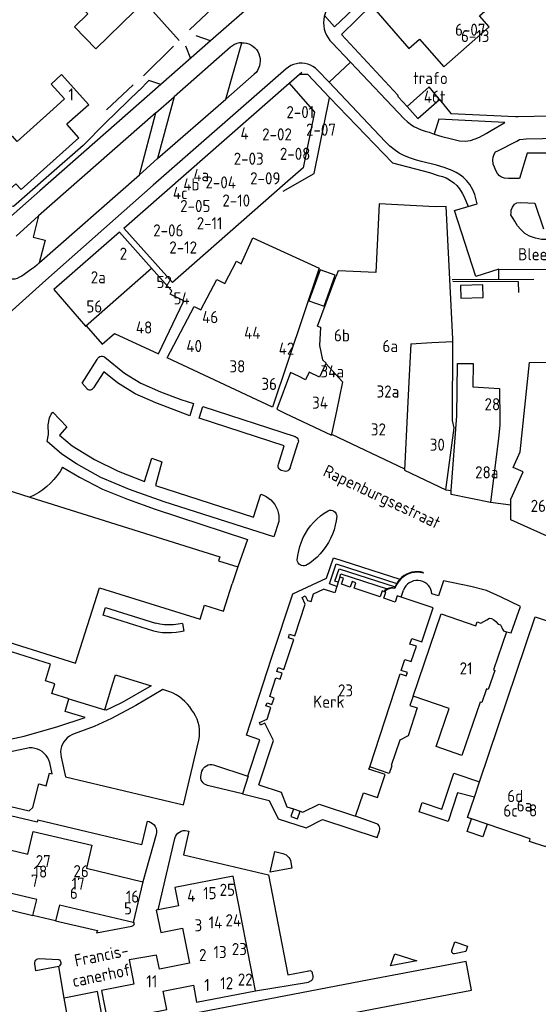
# Model space of a CAD drawing. Header units: metres. Extents: x 233829 to 239427, y 444283 to 448222.
# Tile 45 of 171: x 235843 to 235950, y 444913 to 445116. Entities that reach past the tile are written whole.
import ezdxf

# ---------------------------------------------------------------- set-up
doc = ezdxf.new("R2010")
doc.units = ezdxf.units.M
doc.header["$MEASUREMENT"] = 0
for name, color, linetype in [('BIJGEBOUW', 4, 'Continuous'), ('DAKRAND', 4, 'Continuous'), ('DAKRAND-BYG', 4, 'Continuous'), ('FUNKTIEAAND', 253, 'Continuous'), ('HEG', 253, 'Continuous'), ('HEK', 253, 'Continuous'), ('HOOFDGEBOUW', 4, 'Continuous'), ('HUISNUMMER', 253, 'Continuous'), ('KANTVERH', 253, 'Continuous'), ('RASTER', 253, 'Continuous'), ('STRAATNAAM', 253, 'Continuous'), ('TUSSENMUUR', 253, 'Continuous')]:
    doc.layers.add(name, color=color, linetype=linetype)
doc.styles.get("Standard").update_dxf_attribs({"font": 'iso.shx'})

msp = doc.modelspace()

# ---------------------------------------------------------------- linework, layer by layer
at = {"layer": 'BIJGEBOUW'}
msp.add_lwpolyline([(235929.72, 445099.9), (235927.6, 445102.49), (235923.05, 445098.48), (235925.28, 445096), (235929.72, 445099.9)], dxfattribs=at)
at = {"layer": 'DAKRAND'}
for p, q in [((235932.38, 445033.66), (235932.47, 445049.98)), ((235932.47, 445049.98), (235932.47, 445050.56))]:
    msp.add_line(p, q, dxfattribs=at)
for points in [[(235904.54, 445053.16), (235905.15, 445052.93), (235904.95, 445049.18), (235905.6, 445046.18), (235906.34, 445045.5), (235906.3, 445045.41)], [(235906.3, 445045.41), (235904.95, 445042.65), (235902.83, 445043.69), (235902.08, 445042.1), (235900.66, 445042.83)], [(235933.3, 445034.65), (235933.42, 445045.42), (235936.67, 445045.43), (235936.63, 445040.66)], [(235922.59, 444984.41), (235923.91, 444983.98), (235924.95, 444987.15), (235923.63, 444987.58)]]:
    msp.add_lwpolyline(points, dxfattribs=at)
at = {"layer": 'DAKRAND-BYG'}
for points in [[(235905.91, 445057.25), (235908.22, 445063.65), (235905.08, 445064.79), (235902.77, 445058.39), (235905.91, 445057.25)], [(235934.12, 445058.89), (235938.74, 445059.05), (235938.65, 445061.67), (235934.03, 445061.51), (235934.12, 445058.89)]]:
    msp.add_lwpolyline(points, dxfattribs=at)
at = {"layer": 'HEG'}
for points in [[(235841.09, 445151.17), (235855.23, 445134.95), (235864.53, 445124.95), (235876.02, 445112.09)], [(235932.44, 445062.42), (235945.93, 445062.36), (235945.99, 445060.12)]]:
    msp.add_lwpolyline(points, dxfattribs=at)
at = {"layer": 'HEK'}
for p, q in [((235878.18, 445114.28), (235887.02, 445122.62)), ((235868.7, 445104.77), (235874.84, 445110.93)), ((235861.08, 445097.77), (235866.58, 445102.9))]:
    msp.add_line(p, q, dxfattribs=at)
at = {"layer": 'HOOFDGEBOUW'}
for p, q in [((235855.34, 445092.02), (235852.86, 445094.78)), ((235864.64, 445073.38), (235874.69, 445062.15)), ((235904.54, 445053.16), (235908.35, 445063.35)), ((235932.16, 445019.25), (235933.3, 445034.65)), ((235922.53, 445023.46), (235931.06, 445019.38)), ((235888.1, 445003.5), (235886.98, 445000)), ((235908.83, 445000.34), (235908.55, 444999.48)), ((235909.18, 445001.39), (235908.83, 445000.34)), ((235918.33, 444998.38), (235918.23, 444998.41)), ((235936.92, 444955.98), (235938, 444959.18)), ((235899.59, 444953.56), (235901.01, 444953.09)), ((235939.58, 444950.43), (235936.29, 444951.54)), ((235948.45, 444947.43), (235939.58, 444950.43))]:
    msp.add_line(p, q, dxfattribs=at)
for points in [[(235936.58, 445122.06), (235934.96, 445120.63), (235927.13, 445129.48), (235924.59, 445127.24), (235925.13, 445126.64), (235918.7, 445120.95), (235918.18, 445121.54), (235915.74, 445119.4), (235915.67, 445119.34), (235915.71, 445119.29), (235923.43, 445110.42), (235925.63, 445112.35), (235930.61, 445106.65), (235939.95, 445114.87), (235937.96, 445117.14), (235939.65, 445118.6)], [(235859, 445121.94), (235860.27, 445123.17), (235861.75, 445121.65), (235862.52, 445122.39), (235866.76, 445118.03), (235858.85, 445110.35), (235854.45, 445114.88), (235857.19, 445117.54), (235855.87, 445118.9)], [(235850.05, 445097.91), (235852.4, 445100.02), (235849.64, 445103.09), (235851.8, 445105.03), (235857.37, 445098.83), (235852.86, 445094.78)], [(235864.64, 445073.38), (235898.71, 445103.28), (235903.93, 445097.27), (235901.58, 445085.79), (235897.92, 445082.59), (235874.69, 445062.15)], [(235850.05, 445097.91), (235842.61, 445091.24), (235841.64, 445092.32), (235836.07, 445087.33), (235833.52, 445090.17), (235835.5, 445091.94), (235830.67, 445097.32), (235821.04, 445088.68), (235821.72, 445087.92), (235821.22, 445087.47), (235821.29, 445086.88), (235822.91, 445085.07), (235823.93, 445085.19), (235824.14, 445085.37), (235827.63, 445081.48), (235828.05, 445081.86), (235834.11, 445075.11), (235842.38, 445082.53), (235843.45, 445081.34), (235855.34, 445092.02)], [(235932.47, 445050.56), (235931.1, 445077.83), (235928.82, 445077.79), (235917.28, 445078.36), (235916.58, 445064.18), (235908.81, 445064.57), (235908.35, 445063.35)], [(235870.35, 445065.09), (235863.71, 445072.56), (235850.19, 445060.7), (235856.75, 445053.16)], [(235904.9, 445065.14), (235895.27, 445036.44), (235873.57, 445046.58), (235879.16, 445057.2), (235880.52, 445056.48), (235883.83, 445062.77), (235885.42, 445061.93), (235887.84, 445066.53), (235888.81, 445066.02), (235891.22, 445071.35), (235904.9, 445065.14)], [(235876.99, 445058.4), (235874.17, 445059.74), (235874.5, 445060.42), (235873.72, 445061.3), (235870.35, 445065.09)], [(235856.75, 445053.16), (235856.77, 445053.13), (235856.88, 445053.22), (235860.16, 445049.44), (235862.68, 445051.6), (235871.76, 445047.42), (235876.99, 445058.4)], [(235944.45, 445016.24), (235944.46, 445017.49), (235946.98, 445023.09), (235944.92, 445024.01), (235946.35, 445027.2), (235948.26, 445045.68), (235956.33, 445045.73), (235956.07, 445027.01)], [(235900.66, 445042.83), (235899.02, 445043.61), (235896.17, 445036.01), (235897.81, 445035.23), (235907.43, 445030.65), (235907.48, 445030.9), (235907.48, 445030.9)], [(235936.63, 445040.66), (235942.08, 445040.26), (235942.17, 445033.75), (235942.17, 445033.21), (235942.14, 445032.77), (235942.09, 445032.06), (235941.89, 445030.06), (235940.24, 445016.77)], [(235931.06, 445019.38), (235932.73, 445032.16), (235932.38, 445033.66)], [(235907.48, 445030.9), (235922.49, 445023.74), (235922.48, 445023.48), (235922.53, 445023.46)], [(235828.48, 445024.68), (235830.5, 445018.23), (235834.12, 445019.4), (235834.6, 445017.62), (235836.17, 445017.17), (235837.18, 445020.4), (235845.22, 445017.87)], [(235940.24, 445016.77), (235932.1, 445018.39), (235932.16, 445019.25)], [(235845.22, 445017.87), (235884.42, 445005.55), (235884.16, 445004.73), (235888.1, 445003.5)], [(235973.77, 445000), (235944.42, 445013.21), (235944.45, 445016.24)], [(235802.08, 444982.76), (235811.25, 444975.64), (235813.89, 444979.03), (235814.52, 444978.48), (235827.72, 444995.78), (235831.66, 444992.71), (235836.32, 444991.27), (235835.8, 444989.57), (235854.62, 444983.6), (235859.58, 444999.19), (235880.35, 444992.72), (235881.27, 444995.58), (235885.2, 444994.39), (235886.98, 445000)], [(235918.23, 444998.41), (235917.89, 444998.53), (235917.5, 444997.34), (235912.09, 444999.12), (235912.44, 445000.2), (235911.69, 445000.45), (235911.31, 444999.3), (235909.49, 444999.9), (235909.9, 445001.15), (235909.18, 445001.39)], [(235892.45, 444958.52), (235895.46, 444967.65), (235893.73, 444971.27), (235892.83, 444970.84), (235892.58, 444971.37), (235894.15, 444972.11), (235894.93, 444974.5), (235893.94, 444974.83), (235894.15, 444975.47), (235895.17, 444975.14), (235895.6, 444976.44), (235894.7, 444976.74), (235895.98, 444980.61), (235896.88, 444980.32), (235897.28, 444981.54), (235896.18, 444981.91), (235896.45, 444982.73), (235897.63, 444982.34), (235899.66, 444988.51), (235898.56, 444988.87), (235898.81, 444989.63), (235899.91, 444989.27), (235902.05, 444995.79), (235901.39, 444997.19), (235902.05, 444997.5), (235902.49, 444996.58), (235903.25, 444996.33), (235903.77, 444997.91), (235905.83, 444998.9)], [(235908.55, 444999.48), (235908.11, 444998.15), (235905.83, 444998.9)], [(235921.83, 444997.23), (235921.02, 444997.5), (235920.61, 444996.24), (235918.25, 444997.02), (235918.66, 444998.27), (235918.33, 444998.38)], [(235923.63, 444987.58), (235924, 444988.71), (235926.09, 444988.02), (235928.41, 444995.07), (235921.83, 444997.23)], [(235924.26, 444976.84), (235930.04, 444993.8), (235937.22, 444991.36), (235937.49, 444992.17), (235938.28, 444991.9), (235938.89, 444992.26), (235939.47, 444992.58), (235940.06, 444992.9), (235940.47, 444992.83), (235940.95, 444992.6), (235941.36, 444992.2), (235941.83, 444991.67), (235942.27, 444991.52), (235942.58, 444990.97), (235942.73, 444990.68), (235942.94, 444990.32), (235943.52, 444990.11)], [(235938, 444959.18), (235949.48, 444993.2), (235962.45, 444988.83), (235962.64, 444989.4), (235966.06, 444988.25), (235964.91, 444984.85), (235964.31, 444985.05), (235961.87, 444977.76), (235959.95, 444978.4), (235959.15, 444976), (235962.2, 444974.97), (235956.85, 444959.17), (235953.8, 444960.2), (235951.93, 444954.67), (235953.84, 444954.03), (235952.24, 444949.28), (235952.81, 444949.09), (235951.68, 444945.72), (235948.26, 444946.86), (235948.45, 444947.43)], [(235943.52, 444990.11), (235940.84, 444982.23), (235941.1, 444982.14), (235939.76, 444978.23), (235939.39, 444978.35), (235938.42, 444975.52), (235938.11, 444975.62), (235934.36, 444964.61), (235929.04, 444966.43), (235931.72, 444974.3), (235924.26, 444976.84)], [(235915.35, 444962.26), (235921.64, 444981.4), (235922.86, 444980.99), (235923.11, 444981.73), (235921.85, 444982.15), (235922.59, 444984.41)], [(235912.42, 444952.05), (235914.02, 444956.92), (235916.96, 444955.96), (235918.5, 444960.65), (235915.18, 444961.74), (235915.35, 444962.26)], [(235892.45, 444958.52), (235897.09, 444957.05), (235898.22, 444954.01), (235899.59, 444953.56)], [(235936.29, 444951.54), (235935.51, 444951.8), (235936.92, 444955.98)], [(235822.42, 444937.22), (235823.18, 444940.45), (235819.51, 444941.31), (235822.6, 444954.44), (235834.73, 444951.58), (235833.63, 444946.89), (235844.83, 444944.26), (235845.94, 444948.94), (235858, 444946.1), (235856.89, 444941.37), (235868.56, 444938.5)], [(235901.01, 444953.09), (235901.56, 444952.91), (235904.93, 444954.52), (235912.42, 444952.05)], [(235868.56, 444938.5), (235866.56, 444930.17), (235851.32, 444933.75), (235850.55, 444930.49), (235845.87, 444931.6), (235846.65, 444934.92), (235827.72, 444939.38), (235826.96, 444936.15), (235822.42, 444937.22)], [(235891.77, 444916.07), (235887.15, 444939.73), (235875.14, 444937.38), (235875.87, 444933.61), (235871.67, 444932.79)], [(235871.67, 444932.79), (235871.32, 444932.72), (235872.22, 444928.07), (235876.74, 444928.96), (235878.15, 444921.73), (235871.96, 444920.53), (235871.34, 444923.44), (235865.74, 444922.41), (235866.7, 444917.43), (235860, 444916.13), (235861.24, 444909.81)], [(235861.24, 444909.81), (235873.48, 444912.2), (235872.74, 444915.99), (235878.96, 444917.21), (235879.64, 444913.7), (235891.77, 444916.07)]]:
    msp.add_lwpolyline(points, dxfattribs=at)
at = {"layer": 'KANTVERH'}
for p, q in [((235904.43, 445131.23), (235882.48, 445111.99)), ((235882.48, 445111.99), (235872.25, 445103.01)), ((235882.48, 445111.99), (235879.55, 445113.06)), ((235886.61, 445110.68), (235874.97, 445100.46)), ((235877.32, 445110.99), (235878.34, 445108.36)), ((235911.36, 445107.63), (235922.46, 445095.92)), ((235867.76, 445101.78), (235869.77, 445103.82)), ((235872.25, 445103.01), (235869.79, 445103.84)), ((235891.53, 445105.13), (235885.66, 445099.98)), ((235898.71, 445103.28), (235901.31, 445105.51)), ((235902.54, 445105.08), (235900.76, 445105.04)), ((235906.97, 445103.47), (235918.51, 445091.2)), ((235927.57, 445093.14), (235928.63, 445092.77)), ((235947.78, 445088.89), (235963.76, 445088.89)), ((235842.42, 445071.7), (235847.05, 445075.92)), ((235845.61, 445064.91), (235843.57, 445063.49)), ((235898.91, 445023.95), (235900.57, 445029.14)), ((235897.68, 445023.22), (235897.05, 445023.4)), ((235931.06, 445019.38), (235932.16, 445019.25)), ((235944.45, 445016.24), (235940.24, 445016.77)), ((235926.38, 445002.33), (235926.36, 445002.23)), ((235920.56, 444999.39), (235920.47, 444999.13)), ((235921.83, 444997.23), (235922.32, 444998.72)), ((235853.27, 444976.27), (235860.7, 444974.03)), ((235883.13, 444962.68), (235890.18, 444960.34)), ((235880.5, 444960.23), (235880.73, 444961.35)), ((235889.1, 444956.66), (235881.91, 444958.41)), ((235916.81, 444950.52), (235912.42, 444952.05)), ((235871.32, 444948.31), (235868.56, 444938.5)), ((235871.67, 444932.79), (235875.14, 444947.5)), ((235826.96, 444936.15), (235845.87, 444931.6)), ((235847.18, 444922.71), (235851.15, 444922.52)), ((235903.49, 444919.72), (235903.6, 444919.09)), ((235891.77, 444916.07), (235902.73, 444917.86)), ((235853.34, 444908.85), (235852.34, 444914.52))]:
    msp.add_line(p, q, dxfattribs=at)
for points in [[(235934.15, 445146.84), (235912.31, 445125.89), (235910.47, 445123.86), (235908.59, 445121.46), (235915.09, 445122.91), (235915.74, 445122.25), (235908.07, 445114.9), (235905.99, 445117.19)], [(235906.7, 445118.84), (235906.38, 445118.26), (235906.13, 445117.66), (235905.95, 445117.02), (235905.84, 445116.38), (235905.81, 445115.72), (235905.85, 445115.07), (235905.97, 445114.42), (235906.15, 445113.79), (235906.42, 445113.19), (235906.74, 445112.62), (235907.13, 445112.09), (235907.58, 445111.61)], [(235923.05, 445098.48), (235921.24, 445100.35), (235921.15, 445100.81), (235909.51, 445113.27), (235915.67, 445119.34)], [(235874.97, 445100.46), (235871.85, 445088.73), (235871.58, 445087.71), (235885.66, 445099.98), (235888.96, 445111.61)], [(235888.96, 445111.61), (235888.45, 445111.57), (235887.94, 445111.45), (235887.46, 445111.26), (235887.02, 445111), (235886.61, 445110.68)], [(235888.96, 445111.61), (235889.45, 445111.59), (235889.92, 445111.5), (235890.39, 445111.36), (235890.83, 445111.15), (235891.24, 445110.89), (235891.62, 445110.58)], [(235891.62, 445110.58), (235891.95, 445110.2), (235892.23, 445109.78), (235892.46, 445109.32), (235892.62, 445108.84), (235892.71, 445108.34), (235892.74, 445107.84), (235892.69, 445107.33), (235892.58, 445106.84), (235892.41, 445106.36), (235892.17, 445105.91), (235891.88, 445105.5), (235891.53, 445105.13)], [(235907.58, 445111.61), (235911.34, 445107.63), (235906.97, 445103.47), (235904.56, 445105.98)], [(235867.76, 445101.83), (235860.77, 445095.02), (235856.26, 445090.39), (235849.18, 445084.2), (235841.89, 445077.86), (235840.9, 445077.99), (235833.41, 445071.81), (235821.43, 445062.4), (235820.39, 445061.8), (235819.35, 445061.66), (235818.52, 445061.73), (235817.85, 445062.01), (235817.33, 445062.28), (235816.98, 445062.59), (235806.26, 445074.18), (235798.3, 445083.27), (235786.47, 445095.96), (235776.36, 445107.06), (235776.36, 445107.07)], [(235898.1, 445106.23), (235870.7, 445082.21), (235848.53, 445062.61)], [(235904.56, 445105.98), (235904.12, 445106.37), (235903.63, 445106.71), (235903.1, 445106.98), (235902.55, 445107.19), (235901.97, 445107.32), (235901.38, 445107.38), (235900.79, 445107.36), (235900.2, 445107.28), (235899.63, 445107.11), (235899.08, 445106.88), (235898.57, 445106.59), (235898.1, 445106.23)], [(235902.54, 445105.08), (235902.59, 445105.02), (235907.07, 445100.31), (235920.02, 445086.86), (235927.67, 445084.84), (235929.47, 445084.23), (235930.35, 445084), (235931.12, 445083.73), (235931.79, 445083.35), (235932.71, 445082.71), (235933.32, 445082.13), (235933.83, 445081.49), (235934.38, 445080.55), (235934.83, 445079.81), (235935.62, 445077.84)], [(235872.25, 445103.01), (235847.3, 445081.04), (235825.52, 445061.91)], [(235871.58, 445087.71), (235867.87, 445084.35), (235871.23, 445097.16), (235874.97, 445100.46)], [(235897.48, 445080.97), (235903.89, 445084.64), (235907.01, 445100.25)], [(235929.72, 445099.9), (235932.08, 445097.04), (235945.39, 445096.36)], [(235871.23, 445097.16), (235847.05, 445075.92), (235845.95, 445071.5), (235848.37, 445070.87), (235847.17, 445066.23), (235867.87, 445084.35)], [(235922.46, 445095.92), (235923.08, 445095.34), (235923.74, 445094.82), (235924.44, 445094.36), (235925.18, 445093.96), (235925.95, 445093.62), (235926.75, 445093.35), (235927.57, 445093.14)], [(235943.23, 445095.17), (235929.59, 445095.87), (235928.63, 445092.77)], [(235945.39, 445096.36), (235945.96, 445096.4), (235968.97, 445096.86), (235992.78, 445086.41), (236000, 445083.25)], [(235928.63, 445092.77), (235930.2, 445092.26), (235932.17, 445091.8), (235933.82, 445091.4), (235935.01, 445091.33), (235936.11, 445091.46), (235937.05, 445091.75), (235938, 445092.16), (235939.35, 445092.85), (235940.4, 445093.51), (235943.23, 445095.17)], [(235947.78, 445088.84), (235946.22, 445083.57), (235944.77, 445083.6), (235943.94, 445083.62), (235943.11, 445083.69), (235942.49, 445083.86), (235942.13, 445084.12), (235941.68, 445084.65), (235941.33, 445085.28), (235941.08, 445085.91), (235940.78, 445086.54), (235940.69, 445087.48), (235940.76, 445087.99), (235940.98, 445088.61), (235941.3, 445089.07), (235941.72, 445089.32), (235945.65, 445091.32), (235946.23, 445091.62), (235946.96, 445091.71), (235947.58, 445091.75), (235957.6, 445092.01), (235964.52, 445092.12)], [(235941.95, 445064.92), (235937.2, 445063.41), (235932.8, 445077), (235937.5, 445078.41), (235937.02, 445080.28), (235936.62, 445081.28), (235935.97, 445082.38), (235935.32, 445083.22), (235934.6, 445083.86), (235934.04, 445084.29), (235933.17, 445084.83), (235932.35, 445085.26), (235930.7, 445085.86), (235929.1, 445086.36), (235926, 445087.1), (235924.97, 445087.38), (235923.52, 445087.88), (235922.39, 445088.32), (235921.42, 445088.85), (235920.34, 445089.6), (235919.47, 445090.24), (235918.51, 445091.2)], [(235966.5, 445070.96), (235962.42, 445070.99), (235956.76, 445071.06), (235951.78, 445071.01), (235950.74, 445071.03), (235949.5, 445071.31), (235948.26, 445071.7), (235947.34, 445072.29), (235946.47, 445073.09), (235945.81, 445073.83), (235945.26, 445074.77), (235944.91, 445075.35), (235944.66, 445075.77), (235944.46, 445076.08), (235944.47, 445076.5), (235944.53, 445077.07), (235944.75, 445077.69), (235945.18, 445078.3), (235945.7, 445078.55), (235946.48, 445078.64), (235949.39, 445078.53), (235951.2, 445073.25)], [(235847.17, 445066.23), (235846.68, 445065.75), (235846.17, 445065.31), (235845.61, 445064.91)], [(235941.93, 445062.78), (235941.95, 445064.92), (235953.42, 445064.85), (235973.35, 445065.01), (235977.19, 445064.98), (235981.66, 445065.05), (235984.67, 445065.09), (235992.3, 445065.04), (235993.12, 445064.87), (235993.69, 445064.7), (236000, 445061.92)], [(235843.57, 445063.49), (235843.11, 445063.22), (235842.63, 445063.01), (235842.11, 445062.87), (235841.58, 445062.82), (235841.05, 445062.83), (235840.53, 445062.93), (235840.03, 445063.1), (235839.55, 445063.34), (235839.12, 445063.65)], [(235821.63, 445041.41), (235826.23, 445044.35), (235832.67, 445048.39), (235848.53, 445062.61)], [(235860.73, 445046.77), (235864.79, 445043.48), (235868.13, 445041.42), (235872.2, 445039.62), (235876.37, 445038.01), (235879.02, 445037.16), (235878.2, 445034.63), (235871.24, 445037.3), (235866.97, 445039.2), (235863.34, 445041.43), (235860.5, 445043.74), (235858.35, 445040.42)], [(235859.12, 445046.29), (235859.25, 445046.54), (235859.44, 445046.74), (235859.67, 445046.88), (235859.94, 445046.96), (235860.22, 445046.97), (235860.48, 445046.9), (235860.73, 445046.77)], [(235857.03, 445040.23), (235856.05, 445041.37), (235859.12, 445046.29)], [(235857.03, 445040.23), (235857.24, 445040.1), (235857.48, 445040.03), (235857.73, 445040.03), (235857.97, 445040.1), (235858.18, 445040.23), (235858.35, 445040.42)], [(235896.49, 445024.65), (235897.69, 445028.46), (235880.16, 445034.2), (235880.94, 445036.57), (235899.94, 445030.41)], [(235896.57, 445012.86), (235895.56, 445009.72), (235872.94, 445016.94), (235865.79, 445019.43), (235859.88, 445021.93), (235854.86, 445024.74), (235851.85, 445026.71), (235848.8, 445029.34), (235849.06, 445030.79), (235849.04, 445032.8), (235849.3, 445034.21), (235849.64, 445034.99), (235849.95, 445035.39), (235852.84, 445032.4), (235851.35, 445030.63), (235853.96, 445028.45), (235858.57, 445025.61), (235863.46, 445023.22), (235868.91, 445021.1), (235870.39, 445025.9), (235872.48, 445025.13), (235871.16, 445020.29), (235891.33, 445013.73), (235892.87, 445018.51)], [(235899.94, 445030.41), (235900.16, 445030.28), (235900.35, 445030.11), (235900.49, 445029.89), (235900.58, 445029.65), (235900.61, 445029.4), (235900.57, 445029.14)], [(235897.05, 445023.4), (235896.84, 445023.53), (235896.67, 445023.71), (235896.54, 445023.92), (235896.46, 445024.16), (235896.45, 445024.41), (235896.49, 445024.65)], [(235851.98, 445024.07), (235851.46, 445023.17), (235850.87, 445022.32), (235850.21, 445021.51), (235849.5, 445020.75), (235848.74, 445020.05), (235847.92, 445019.41), (235847.06, 445018.83), (235846.16, 445018.32), (235845.22, 445017.87)], [(235851.98, 445024.07), (235855.49, 445022.03), (235860.21, 445019.53), (235860.21, 445019.52), (235865.36, 445017.43), (235871.08, 445015.43), (235890.12, 445009.14), (235888.1, 445003.5)], [(235898.91, 445023.95), (235898.82, 445023.7), (235898.66, 445023.49), (235898.45, 445023.33), (235898.21, 445023.22), (235897.95, 445023.18), (235897.68, 445023.22)], [(235892.87, 445018.51), (235893.44, 445018.29), (235893.99, 445018.02), (235894.49, 445017.68), (235894.96, 445017.29), (235895.38, 445016.84), (235895.74, 445016.35), (235896.05, 445015.82), (235896.29, 445015.26), (235896.46, 445014.68), (235896.57, 445014.08), (235896.6, 445013.47), (235896.57, 445012.86)], [(235900.4, 445004.9), (235900.5, 445005.86), (235900.68, 445006.8), (235900.92, 445007.73), (235901.23, 445008.64), (235901.62, 445009.52), (235902.06, 445010.37), (235902.57, 445011.18), (235903.14, 445011.95), (235903.77, 445012.68), (235904.44, 445013.36), (235905.17, 445013.99), (235905.94, 445014.55), (235906.76, 445015.06)], [(235906.76, 445015.06), (235907.05, 445015.16), (235907.36, 445015.17), (235907.66, 445015.12), (235907.94, 445014.98), (235908.18, 445014.79), (235908.36, 445014.54), (235908.48, 445014.26), (235908.52, 445013.96)], [(235908.52, 445013.96), (235908.4, 445013.01), (235908.22, 445012.07), (235907.97, 445011.14), (235907.65, 445010.24), (235907.26, 445009.36), (235906.82, 445008.51), (235906.31, 445007.7), (235905.75, 445006.92), (235905.13, 445006.19), (235904.46, 445005.51), (235903.74, 445004.88), (235902.98, 445004.29), (235902.18, 445003.77)], [(235890.18, 444960.34), (235892.7, 444967.82), (235889.91, 444968.81), (235895.07, 444984.67), (235899.5, 444997.92), (235906.43, 445001.15), (235907.85, 445005.33), (235921.53, 445000.94)], [(235902.18, 445003.77), (235901.88, 445003.69), (235901.58, 445003.69), (235901.28, 445003.76), (235901, 445003.89), (235900.77, 445004.08), (235900.58, 445004.32), (235900.46, 445004.6), (235900.4, 445004.9)], [(235908.55, 444999.48), (235907.02, 444999.99), (235908.38, 445004.12), (235920.9, 445000.09)], [(235908.83, 445000.34), (235908.16, 445000.57), (235909, 445003.11), (235920.56, 444999.39)], [(235909.18, 445001.39), (235909.39, 445002.03), (235918.96, 444998.96)], [(235926.36, 445002.23), (235925.76, 445002.35), (235925.15, 445002.4), (235924.54, 445002.36), (235923.93, 445002.25), (235923.35, 445002.06), (235922.8, 445001.8), (235922.28, 445001.47), (235921.81, 445001.08), (235921.39, 445000.63), (235921.04, 445000.13), (235920.75, 444999.59), (235920.54, 444999.02)], [(235926.38, 445002.33), (235925.81, 445002.45), (235925.22, 445002.5), (235924.63, 445002.47), (235924.05, 445002.38), (235923.48, 445002.22), (235922.94, 445001.99), (235922.43, 445001.7), (235921.96, 445001.34), (235921.53, 445000.94)], [(235920.9, 445000.09), (235920.72, 444999.75), (235920.56, 444999.39)], [(235921.53, 445000.94), (235921.19, 445000.53), (235920.9, 445000.09)], [(235928.16, 444997.91), (235928.08, 444998.39), (235927.93, 444998.85), (235927.71, 444999.28), (235927.43, 444999.66), (235927.09, 445000), (235926.69, 445000.28), (235926.26, 445000.49), (235925.8, 445000.63), (235925.32, 445000.7), (235924.84, 445000.69), (235924.37, 445000.6), (235923.92, 445000.44), (235923.49, 445000.21), (235923.11, 444999.91), (235922.79, 444999.56), (235922.52, 444999.16), (235922.32, 444998.72)], [(235943.52, 444990.11), (235944.53, 444989.87), (235946.43, 444995.34), (235942.27, 444997.34), (235939.39, 444998.63), (235936.17, 444999.46), (235930.58, 445000.61), (235929.53, 444997.53), (235928.16, 444997.91)], [(235918.96, 444998.96), (235918.7, 444998.81), (235918.45, 444998.63), (235918.23, 444998.41)], [(235920.54, 444999.02), (235920.14, 444999.08), (235919.74, 444999.07), (235919.35, 444999), (235918.97, 444998.85), (235918.63, 444998.65), (235918.33, 444998.38)], [(235920.47, 444999.13), (235920.09, 444999.18), (235919.7, 444999.17), (235919.33, 444999.09), (235918.96, 444998.96)], [(235870.79, 444990.25), (235860.33, 444993.55), (235860.83, 444995.09), (235871.14, 444991.87)], [(235876.72, 444991.85), (235875.8, 444991.66), (235874.87, 444991.54), (235873.93, 444991.51), (235872.99, 444991.55), (235872.06, 444991.67), (235871.14, 444991.87)], [(235876.72, 444991.85), (235877.02, 444990.22), (235876.32, 444990.07)], [(235876.32, 444990.07), (235875.4, 444989.93), (235874.48, 444989.86), (235873.55, 444989.86), (235872.62, 444989.92), (235871.7, 444990.06), (235870.79, 444990.25)], [(235853.27, 444976.27), (235849.77, 444977.41), (235850.38, 444979.39), (235848.44, 444979.97), (235849.52, 444983.43), (235832.46, 444988.79)], [(235860.7, 444974.03), (235862.28, 444979.3), (235862.92, 444981.25), (235870.27, 444978.95), (235864.27, 444975.55), (235862.12, 444974.46), (235860.97, 444973.95), (235860.7, 444974.03)], [(235874.08, 444977.72), (235872.65, 444978.21), (235867.08, 444974.91), (235862.08, 444972.23), (235858.49, 444970.55), (235854.38, 444969.03)], [(235878.62, 444973.97), (235878.21, 444974.6), (235877.75, 444975.19), (235877.23, 444975.74), (235876.68, 444976.24), (235876.08, 444976.7), (235875.44, 444977.1), (235874.78, 444977.44), (235874.08, 444977.72)], [(235814.17, 444974.97), (235814.28, 444973.64), (235814.69, 444972.73), (235816.71, 444970.11), (235818.58, 444966.93), (235820.24, 444965.78), (235827.15, 444966.1), (235833.32, 444966.65), (235839.28, 444967.52), (235844.05, 444968.58), (235850.98, 444970.6), (235856.66, 444972.41), (235852.51, 444973.67), (235853.27, 444976.27)], [(235924.26, 444976.84), (235923.61, 444974.93), (235925.15, 444974.43), (235923.26, 444968.66), (235921.51, 444967.75), (235919.74, 444962.53), (235919.91, 444962.48), (235919.37, 444960.9), (235915.35, 444962.26)], [(235880.1, 444967.78), (235880.22, 444968.5), (235880.26, 444969.23), (235880.23, 444969.96), (235880.13, 444970.68), (235879.96, 444971.4), (235879.72, 444972.09), (235879.42, 444972.75), (235879.05, 444973.38), (235878.62, 444973.97)], [(235854.38, 444969.03), (235853.87, 444968.83), (235853.39, 444968.56), (235852.96, 444968.23), (235852.57, 444967.84), (235852.24, 444967.41), (235851.97, 444966.93), (235851.77, 444966.43), (235851.65, 444965.9), (235851.59, 444965.35), (235851.61, 444964.81), (235851.7, 444964.27)], [(235851.7, 444964.27), (235852.6, 444960.17), (235876.96, 444954.38), (235880.1, 444967.78)], [(235844.57, 444966.06), (235838.94, 444964.88), (235832.55, 444963.98), (235826.81, 444963.5), (235822.2, 444963.3), (235821.11, 444961.64), (235821.28, 444959.59), (235822.65, 444958.49), (235845.09, 444953.15), (235845.88, 444953.85), (235847.06, 444958.72), (235848.63, 444958.3), (235849.27, 444960.96), (235849.86, 444960.8), (235849.35, 444963.1)], [(235849.35, 444963.1), (235849.17, 444963.64), (235848.92, 444964.14), (235848.6, 444964.61), (235848.22, 444965.03), (235847.79, 444965.39), (235847.31, 444965.68), (235846.79, 444965.91), (235846.25, 444966.06), (235845.69, 444966.14), (235845.13, 444966.14), (235844.57, 444966.06)], [(235880.73, 444961.35), (235880.88, 444961.7), (235881.08, 444962.01), (235881.35, 444962.28), (235881.66, 444962.49), (235882.01, 444962.65), (235882.37, 444962.73), (235882.75, 444962.74), (235883.13, 444962.68)], [(235881.91, 444958.41), (235881.57, 444958.52), (235881.25, 444958.69), (235880.98, 444958.92), (235880.76, 444959.21), (235880.6, 444959.53), (235880.52, 444959.88), (235880.5, 444960.23)], [(235890.18, 444960.34), (235890.26, 444960.32), (235889.1, 444956.66)], [(235936.92, 444955.98), (235933.41, 444956.87), (235931.52, 444951.01), (235925.53, 444952.99), (235926.13, 444954.88), (235930.17, 444953.52), (235932.68, 444960.92), (235938, 444959.18)], [(235869.43, 444951.03), (235868.26, 444946.17), (235846.86, 444951.25), (235846.74, 444950.87), (235822.08, 444956.71), (235820.94, 444955.76), (235817.07, 444939.53), (235819.85, 444937.74), (235822.42, 444937.22)], [(235889.1, 444956.66), (235894.61, 444955.32), (235896.47, 444951.52), (235902.19, 444949.65), (235905.59, 444951.37), (235916.86, 444947.66), (235917.32, 444949.07)], [(235899.59, 444953.56), (235899.05, 444952), (235900.47, 444951.51), (235901.01, 444953.09)], [(235939.58, 444950.43), (235938.69, 444947.79), (235935.4, 444948.89), (235936.29, 444951.54)], [(235869.43, 444951.03), (235869.83, 444950.95), (235870.22, 444950.78), (235870.56, 444950.55), (235870.86, 444950.26), (235871.1, 444949.92), (235871.27, 444949.54), (235871.36, 444949.14), (235871.38, 444948.72), (235871.32, 444948.31)], [(235917.32, 444949.07), (235917.41, 444949.34), (235917.42, 444949.62), (235917.36, 444949.9), (235917.23, 444950.15), (235917.04, 444950.36), (235916.81, 444950.52)], [(235875.14, 444947.5), (235875.27, 444947.89), (235875.48, 444948.24), (235875.75, 444948.55), (235876.07, 444948.8), (235876.44, 444948.98), (235876.84, 444949.09), (235877.25, 444949.12), (235877.65, 444949.07)], [(235877.65, 444949.07), (235878.05, 444948.98), (235876.92, 444944.12), (235894.43, 444939.95), (235898.45, 444919.37), (235902.79, 444920.2)], [(235899, 444942.9), (235899.29, 444941.37), (235894.77, 444940.5), (235895.76, 444944.76), (235897.4, 444944.39)], [(235897.4, 444944.39), (235897.76, 444944.27), (235898.09, 444944.08), (235898.39, 444943.85), (235898.64, 444943.57), (235898.85, 444943.25), (235899, 444942.9)], [(235850.55, 444930.49), (235859.16, 444928.52), (235858.98, 444927.98), (235866.25, 444929.37), (235866.56, 444929.54), (235866.73, 444929.71), (235866.84, 444929.91), (235866.56, 444930.17)], [(235932.27, 444924.36), (235932.9, 444926.17), (235935.52, 444925.25), (235935.15, 444924.19), (235932.84, 444923.7)], [(235919.59, 444921.19), (235920.48, 444923.68), (235925.05, 444922.21), (235919.59, 444921.19)], [(235932.84, 444923.7), (235932.66, 444923.7), (235932.5, 444923.76), (235932.37, 444923.87), (235932.28, 444924.02), (235932.24, 444924.19), (235932.27, 444924.36)], [(235846.25, 444921.62), (235846.25, 444921.89), (235846.33, 444922.15), (235846.47, 444922.38), (235846.67, 444922.55), (235846.91, 444922.67), (235847.18, 444922.71)], [(235852.34, 444914.52), (235851.19, 444921.05), (235846.5, 444920.19), (235846.25, 444921.62)], [(235849.27, 444899.52), (235878.71, 444905.12), (235915.82, 444912.28), (235936.34, 444916.21), (235935.21, 444922.12), (235915.19, 444918.3), (235868.32, 444909.32)], [(235851.15, 444922.52), (235851.34, 444922.41), (235851.48, 444922.26), (235851.58, 444922.07), (235851.62, 444921.86)], [(235851.62, 444921.86), (235851.61, 444921.61), (235851.52, 444921.38), (235851.38, 444921.18), (235851.18, 444921.03)], [(235903.6, 444919.09), (235903.62, 444918.81), (235903.56, 444918.53), (235903.43, 444918.29), (235903.24, 444918.08), (235903, 444917.94), (235902.73, 444917.86)], [(235902.79, 444920.2), (235902.98, 444920.21), (235903.16, 444920.15), (235903.32, 444920.04), (235903.43, 444919.89), (235903.49, 444919.72)], [(235860.36, 444909.67), (235859.22, 444915.92), (235852.34, 444914.52)]]:
    msp.add_lwpolyline(points, dxfattribs=at)
at = {"layer": 'RASTER'}
msp.add_line((235932.35, 445062.74), (235949.21, 445062.81), dxfattribs=at)
at = {"layer": 'TUSSENMUUR'}
msp.add_line((235856.75, 445053.16), (235870.35, 445065.09), dxfattribs=at)
for points in [[(235923.8, 445049.52), (235923.42, 445041.68), (235923.14, 445036.07), (235922.53, 445023.46)], [(235923.8, 445049.52), (235928.15, 445049.75), (235932.47, 445049.98)], [(235906.3, 445045.41), (235909.75, 445041.67), (235908.47, 445035.59), (235907.48, 445030.9)]]:
    msp.add_lwpolyline(points, dxfattribs=at)

# ---------------------------------------------------------------- texts
at = {"layer": 'FUNKTIEAAND'}
msp.add_text('trafo', height=2.5, dxfattribs=at).set_placement((235924.3, 445103.06))
msp.add_text('Kerk', height=2.5, rotation=359.7132, dxfattribs=at).set_placement((235903.67, 444974.46))
at = {"layer": 'HUISNUMMER'}
for s, p in [('6-07', (235932.93, 445113.04)), ('6-13', (235934.15, 445111.75)), ('1', (235853.19, 445099.7)), ('46t', (235926.48, 445099.23)), ('2-01', (235898.15, 445096.04)), ('4', (235888.67, 445091.66)), ('2-02', (235893.15, 445091.45)), ('2-07', (235902.2, 445092.42)), ('2-08', (235896.8, 445087.45)), ('2-03', (235887.28, 445086.44)), ('4a', (235878.95, 445083.04)), ('4b', (235876.88, 445081.14)), ('2-04', (235881.46, 445081.54)), ('2-09', (235890.67, 445082.39)), ('4c', (235874.73, 445079.36)), ('2-05', (235876.24, 445076.68)), ('2-10', (235884.94, 445077.81)), ('2-11', (235879.65, 445073.12)), ('2-06', (235870.68, 445071.65)), ('2', (235863.76, 445066.84)), ('2-12', (235874, 445068.13)), ('2a', (235857.79, 445061.97)), ('52', (235871.35, 445061)), ('54', (235874.86, 445057.63)), ('56', (235856.9, 445055.96)), ('46', (235880.77, 445053.76)), ('48', (235867.11, 445051.62)), ('44', (235889.43, 445050.52)), ('6b', (235907.97, 445050)), ('40', (235877.51, 445047.8)), ('42', (235896.56, 445047.27)), ('6a', (235917.96, 445047.79)), ('38', (235886.4, 445043.61)), ('34a', (235905.19, 445042.58)), ('36', (235892.99, 445039.98)), ('32a', (235916.74, 445038.42)), ('34', (235903.45, 445036.12)), ('28', (235939.01, 445035.79)), ('32', (235915.57, 445030.6)), ('30', (235927.71, 445027.45)), ('28a', (235937.07, 445021.75)), ('26', (235948.52, 445014.83)), ('21', (235933.87, 444981.31)), ('23', (235908.78, 444976.76)), ('6d', (235943.7, 444954.98)), ('6a', (235945.65, 444953.03)), ('6c', (235942.89, 444951.97)), ('8', (235948.18, 444952.02)), ('27', (235846.46, 444941.56)), ('18', (235846.01, 444939.4)), ('26', (235854.22, 444939.48)), ('7', (235845.43, 444937.53)), ('17', (235853.86, 444936.9)), ('6', (235853.49, 444935)), ('15', (235880.98, 444934.94)), ('25', (235884.38, 444935.64)), ('16', (235865.03, 444934.24)), ('4', (235877.69, 444934.44)), ('5', (235864.66, 444931.83)), ('14', (235882.12, 444928.9)), ('24', (235885.6, 444929.35)), ('3', (235879.21, 444928.32)), ('13', (235883.12, 444922.79)), ('23', (235886.9, 444923.41)), ('2', (235880.13, 444922.18)), ('11', (235869.26, 444916.77)), ('12', (235884.51, 444916.38)), ('22', (235888.12, 444917.13)), ('1', (235881.22, 444916.02))]:
    msp.add_text(s, height=2.5, dxfattribs=at).set_placement(p)
at = {"layer": 'STRAATNAAM'}
for s, rotation, p in [('Bleekwal', 0.1721, (235945.94, 445066.73)), ('Rapenburgsestraat', 334.7684, (235905.52, 445022.41)), ('Francis-', 11.5461, (235854.72, 444921.03)), ('canerhof', 11.9506, (235854.27, 444916.77))]:
    msp.add_text(s, height=2.5, rotation=rotation, dxfattribs=at).set_placement(p)

doc.saveas('drawing.dxf')
